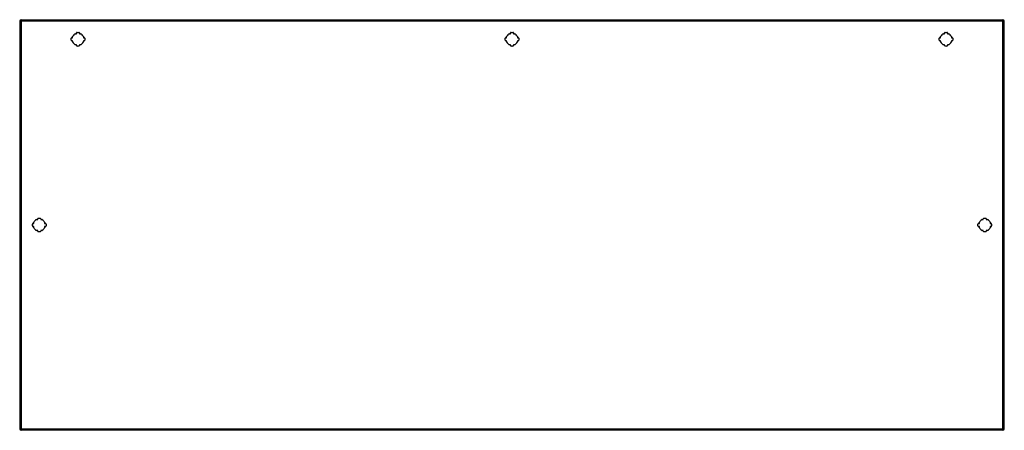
# Model space of a CAD drawing. Header units: inches. Extents: x 50.7 to 122.5, y 30.7 to 60.6.
import ezdxf

# ---------------------------------------------------------------- set-up
doc = ezdxf.new("R2010")
doc.units = ezdxf.units.IN
doc.header["$MEASUREMENT"] = 0
doc.layers.add('Visible Edges(ANSI)', color=7, linetype='Continuous', lineweight=25)
doc.layers.add('Visible Tangent Edges(ANSI)', color=7, linetype='Continuous', lineweight=25)

msp = doc.modelspace()

# ---------------------------------------------------------------- linework, layer by layer
at = {"layer": 'Visible Edges(ANSI)'}
for p, q in [((50.713, 60.529), (50.713, 30.809)), ((50.812, 60.628), (122.417, 60.628)), ((122.516, 30.809), (122.516, 60.529)), ((54.764, 59.6), (54.853, 59.6)), ((54.853, 59.6), (54.853, 59.66)), ((54.892, 59.699), (55.033, 59.699)), ((55.073, 59.66), (55.073, 59.6)), ((55.073, 59.6), (55.162, 59.6)), ((86.415, 59.6), (86.504, 59.6)), ((86.504, 59.6), (86.504, 59.66)), ((86.544, 59.699), (86.685, 59.699)), ((86.724, 59.66), (86.724, 59.6)), ((86.724, 59.6), (86.813, 59.6)), ((118.067, 59.6), (118.156, 59.6)), ((118.156, 59.6), (118.156, 59.66)), ((118.195, 59.699), (118.336, 59.699)), ((118.376, 59.66), (118.376, 59.6)), ((118.376, 59.6), (118.465, 59.6)), ((54.468, 59.134), (54.468, 59.275)), ((54.507, 59.314), (54.567, 59.314)), ((54.567, 59.094), (54.507, 59.094)), ((54.567, 59.314), (54.567, 59.403)), ((54.567, 59.005), (54.567, 59.094)), ((55.358, 59.403), (55.358, 59.314)), ((55.358, 59.314), (55.418, 59.314)), ((55.358, 59.094), (55.358, 59.005)), ((55.418, 59.094), (55.358, 59.094)), ((55.458, 59.275), (55.458, 59.134)), ((86.119, 59.134), (86.119, 59.275)), ((86.159, 59.314), (86.219, 59.314)), ((86.219, 59.094), (86.159, 59.094)), ((86.219, 59.314), (86.219, 59.403)), ((86.219, 59.005), (86.219, 59.094)), ((87.01, 59.403), (87.01, 59.314)), ((87.01, 59.314), (87.07, 59.314)), ((87.01, 59.094), (87.01, 59.005)), ((87.07, 59.094), (87.01, 59.094)), ((87.109, 59.275), (87.109, 59.134)), ((117.771, 59.134), (117.771, 59.275)), ((117.81, 59.314), (117.87, 59.314)), ((117.87, 59.094), (117.81, 59.094)), ((117.87, 59.314), (117.87, 59.403)), ((117.87, 59.005), (117.87, 59.094)), ((118.661, 59.403), (118.661, 59.314)), ((118.661, 59.314), (118.721, 59.314)), ((118.661, 59.094), (118.661, 59.005)), ((118.721, 59.094), (118.661, 59.094)), ((118.761, 59.275), (118.761, 59.134)), ((54.853, 58.809), (54.764, 58.809)), ((54.853, 58.749), (54.853, 58.809)), ((55.033, 58.709), (54.892, 58.709)), ((55.073, 58.809), (55.073, 58.749)), ((55.162, 58.809), (55.073, 58.809)), ((86.504, 58.809), (86.415, 58.809)), ((86.504, 58.749), (86.504, 58.809)), ((86.685, 58.709), (86.544, 58.709)), ((86.724, 58.809), (86.724, 58.749)), ((86.813, 58.809), (86.724, 58.809)), ((118.156, 58.809), (118.067, 58.809)), ((118.156, 58.749), (118.156, 58.809)), ((118.336, 58.709), (118.195, 58.709)), ((118.376, 58.809), (118.376, 58.749)), ((118.465, 58.809), (118.376, 58.809)), ((51.938, 46.065), (52.027, 46.065)), ((52.027, 46.065), (52.027, 46.125)), ((52.066, 46.164), (52.207, 46.164)), ((52.247, 46.125), (52.247, 46.065)), ((52.247, 46.065), (52.336, 46.065)), ((120.893, 46.065), (120.982, 46.065)), ((120.982, 46.065), (120.982, 46.125)), ((121.021, 46.164), (121.162, 46.164)), ((121.202, 46.125), (121.202, 46.065)), ((121.202, 46.065), (121.291, 46.065)), ((51.642, 45.599), (51.642, 45.74)), ((51.681, 45.779), (51.741, 45.779)), ((51.741, 45.559), (51.681, 45.559)), ((51.741, 45.779), (51.741, 45.868)), ((51.741, 45.47), (51.741, 45.559)), ((52.027, 45.274), (51.938, 45.274)), ((52.027, 45.214), (52.027, 45.274)), ((52.247, 45.274), (52.247, 45.214)), ((52.336, 45.274), (52.247, 45.274)), ((52.532, 45.868), (52.532, 45.779)), ((52.532, 45.779), (52.592, 45.779)), ((52.532, 45.559), (52.532, 45.47)), ((52.592, 45.559), (52.532, 45.559)), ((52.632, 45.74), (52.632, 45.599)), ((120.597, 45.599), (120.597, 45.74)), ((120.636, 45.779), (120.696, 45.779)), ((120.696, 45.559), (120.636, 45.559)), ((120.696, 45.779), (120.696, 45.868)), ((120.696, 45.47), (120.696, 45.559)), ((120.982, 45.274), (120.893, 45.274)), ((120.982, 45.214), (120.982, 45.274)), ((121.291, 45.274), (121.202, 45.274)), ((121.202, 45.274), (121.202, 45.214)), ((121.487, 45.868), (121.487, 45.779)), ((121.487, 45.779), (121.547, 45.779)), ((121.487, 45.559), (121.487, 45.47)), ((121.547, 45.559), (121.487, 45.559)), ((121.587, 45.74), (121.587, 45.599)), ((52.207, 45.174), (52.066, 45.174)), ((121.162, 45.174), (121.021, 45.174)), ((122.417, 30.71), (50.812, 30.71))]:
    msp.add_line(p, q, dxfattribs=at)
for centre, radius, start, end in [((50.812, 60.529), 0.099, 90, 180), ((122.417, 60.529), 0.099, 0, 90), ((54.963, 59.204), 0.443, 116.70485, 153.29515), ((54.892, 59.66), 0.0394, 90, 180), ((55.033, 59.66), 0.0394, 0, 90), ((54.963, 59.204), 0.443, 26.70485, 63.29515), ((86.614, 59.204), 0.443, 116.70485, 153.29515), ((86.544, 59.66), 0.0394, 90, 180), ((86.685, 59.66), 0.0394, 0, 90), ((86.614, 59.204), 0.443, 26.70485, 63.29515), ((118.266, 59.204), 0.443, 116.70485, 153.29515), ((118.195, 59.66), 0.0394, 90, 180), ((118.336, 59.66), 0.0394, 0, 90), ((118.266, 59.204), 0.443, 26.70485, 63.29515), ((54.507, 59.275), 0.0394, 90, 180), ((54.507, 59.134), 0.0394, 180, 270), ((54.963, 59.204), 0.443, 206.70485, 243.29515), ((54.963, 59.204), 0.443, 296.70485, 333.29515), ((55.418, 59.275), 0.0394, 0, 90), ((55.418, 59.134), 0.0394, 270, 0), ((86.159, 59.275), 0.0394, 90, 180), ((86.159, 59.134), 0.0394, 180, 270), ((86.614, 59.204), 0.443, 206.70485, 243.29515), ((86.614, 59.204), 0.443, 296.70485, 333.29515), ((87.07, 59.275), 0.0394, 0, 90), ((87.07, 59.134), 0.0394, 270, 0), ((117.81, 59.275), 0.0394, 90, 180), ((117.81, 59.134), 0.0394, 180, 270), ((118.266, 59.204), 0.443, 206.70485, 243.29515), ((118.266, 59.204), 0.443, 296.70485, 333.29515), ((118.721, 59.275), 0.0394, 0, 90), ((118.721, 59.134), 0.0394, 270, 0), ((54.892, 58.749), 0.0394, 180, 270), ((55.033, 58.749), 0.0394, 270, 0), ((86.544, 58.749), 0.0394, 180, 270), ((86.685, 58.749), 0.0394, 270, 0), ((118.195, 58.749), 0.0394, 180, 270), ((118.336, 58.749), 0.0394, 270, 0), ((52.137, 45.669), 0.443, 116.70485, 153.29515), ((52.066, 46.125), 0.0394, 90, 180), ((52.207, 46.125), 0.0394, 0, 90), ((52.137, 45.669), 0.443, 26.70485, 63.29515), ((121.092, 45.669), 0.443, 116.70485, 153.29515), ((121.021, 46.125), 0.0394, 90, 180), ((121.162, 46.125), 0.0394, 0, 90), ((121.092, 45.669), 0.443, 26.70485, 63.29515), ((51.681, 45.74), 0.0394, 90, 180), ((51.681, 45.599), 0.0394, 180, 270), ((52.137, 45.669), 0.443, 206.70485, 243.29515), ((52.137, 45.669), 0.443, 296.70485, 333.29515), ((52.592, 45.74), 0.0394, 0, 90), ((52.592, 45.599), 0.0394, 270, 0), ((120.636, 45.74), 0.0394, 90, 180), ((120.636, 45.599), 0.0394, 180, 270), ((121.092, 45.669), 0.443, 206.70485, 243.29515), ((121.092, 45.669), 0.443, 296.70485, 333.29515), ((121.547, 45.74), 0.0394, 0, 90), ((121.547, 45.599), 0.0394, 270, 0), ((52.066, 45.214), 0.0394, 180, 270), ((52.207, 45.214), 0.0394, 270, 0), ((121.021, 45.214), 0.0394, 180, 270), ((121.162, 45.214), 0.0394, 270, 0), ((50.812, 30.809), 0.099, 180, 270), ((122.417, 30.809), 0.099, 270, 0)]:
    msp.add_arc(centre, radius, start, end, dxfattribs=at)
at = {"layer": 'Visible Tangent Edges(ANSI)'}
for p, q in [((50.713, 60.529), (50.812, 60.529)), ((50.812, 60.529), (50.812, 60.628)), ((122.417, 60.529), (50.812, 60.529)), ((50.812, 60.529), (50.812, 30.809)), ((122.417, 60.628), (122.417, 60.529)), ((122.417, 60.529), (122.516, 60.529)), ((122.417, 30.809), (122.417, 60.529)), ((50.812, 30.809), (50.713, 30.809)), ((50.812, 30.71), (50.812, 30.809)), ((50.812, 30.809), (122.417, 30.809)), ((122.417, 30.809), (122.417, 30.71)), ((122.516, 30.809), (122.417, 30.809))]:
    msp.add_line(p, q, dxfattribs=at)

doc.saveas('drawing.dxf')
